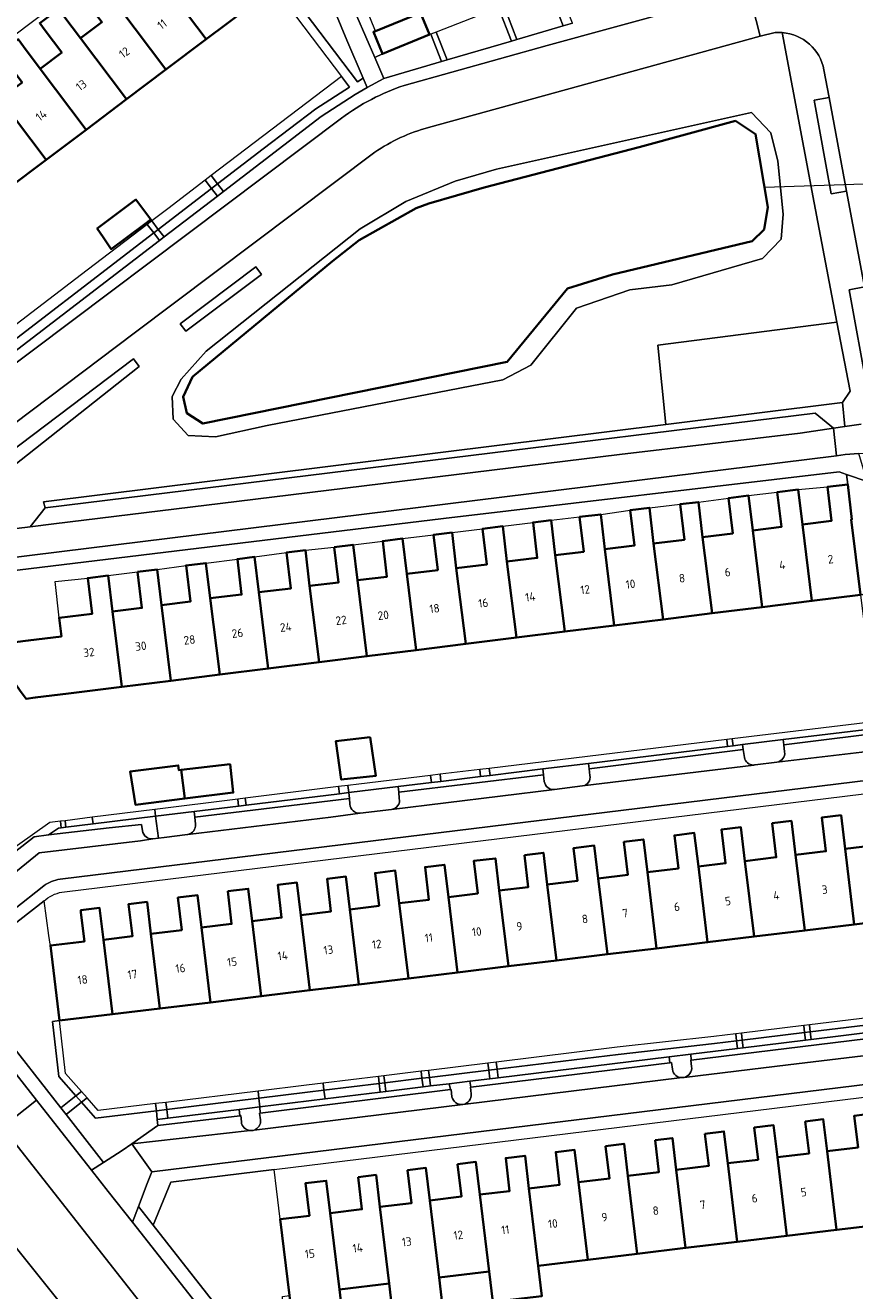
# Model space of a CAD drawing. Extents: x 151587 to 155483, y 462503 to 464608.
# Tile 49 of 236: x 152444 to 152531, y 463605 to 463739. Entities that reach past the tile are written whole.
import ezdxf
from ezdxf.enums import TextEntityAlignment as Align

# ---------------------------------------------------------------- set-up
doc = ezdxf.new("R2010")
doc.units = 0
doc.header["$LTSCALE"] = 0.5
for name, color, linetype, lineweight in [('B-RO-GK-BESCHOEIING-G', 251, 'GK-BESCHOEIING', 35), ('B-RO-GR-BEPLANTING_CULTUUR_BODEMBEDEKKER-GV', 251, 'CONTINUOUS', 18), ('B-RO-GR-BEPLANTING_CULTUUR_HEESTERS-GV', 251, 'CONTINUOUS', 18), ('B-RO-GR-GROENVOORZIENING-GV', 251, 'CONTINUOUS', 18), ('B-RO-GR-HAAG-GV', 251, 'CONTINUOUS', 13), ('B-RO-KW-KUNSTWERK_DUIKER-G', 251, 'CONTINUOUS', 18), ('B-RO-OG-BEBOUWING-GV', 6, 'CONTINUOUS', 35), ('B-RO-OG-BEBOUWING-T18', 1, 'CONTINUOUS', 18), ('B-RO-OG-TERREIN_CULTUURSCHEIDING-GV', 251, 'CONTINUOUS', 18), ('B-RO-OG-WATER_SLOOT-GV', 251, 'CONTINUOUS', 18), ('B-RO-VH-VERHARDING_BETONSTRAATSTEEN-GV', 251, 'CONTINUOUS', 18), ('B-RO-VH-VERHARDING_STRAATBAKSTEEN-GV', 251, 'CONTINUOUS', 18)]:
    doc.layers.add(name, color=color, linetype=linetype, lineweight=lineweight)
doc.styles.add('NLCS-ISO-M200-T18', font='NLCS-ISO.ttf', dxfattribs={"height": 0.36})
doc.linetypes.add('GK-BESCHOEIING', pattern='A,30,-5,[1,NLCS.SHX,S=1,R=0,X=0,Y=0],-5', length=40)

msp = doc.modelspace()

# ---------------------------------------------------------------- linework, layer by layer
at = {"layer": 'B-RO-GK-BESCHOEIING-G', "flags": 128}
msp.add_lwpolyline([(152461.261, 463701.687), (152460.257, 463699.574), (152460.655, 463697.821), (152462.348, 463696.735), (152494.534, 463703.268), (152500.917, 463711.004), (152505.667, 463712.51), (152520.437, 463716.005), (152521.711, 463717.261), (152522.114, 463719.62), (152520.804, 463727.344), (152518.668, 463728.727), (152508.483, 463725.974), (152492.094, 463721.696), (152486.264, 463719.989), (152484.896, 463719.517), (152478.869, 463716.115), (152476.047, 463713.914)], close=True, dxfattribs=at)
at = {"layer": 'B-RO-GR-BEPLANTING_CULTUUR_BODEMBEDEKKER-GV', "flags": 128}
for points in [[(152465.824, 463750.054), (152470.729, 463743.404), (152478.689, 463732.859), (152479.299, 463733.253), (152477.589, 463737.28), (152471.038, 463753.02)], [(152463.241, 463722.951), (152463.906, 463722.083), (152468.711, 463725.773), (152474.283, 463730.011), (152477.847, 463732.315), (152477.007, 463733.427)], [(152456.95, 463718.164), (152457.635, 463717.269), (152463.271, 463721.596), (152462.604, 463722.467), (152458.63, 463719.442)], [(152463.241, 463722.951), (152462.604, 463722.467), (152463.271, 463721.596), (152463.906, 463722.083)], [(152456.95, 463718.164), (152456.472, 463717.8), (152457.159, 463716.904), (152457.635, 463717.269)], [(152437.31, 463703.199), (152438.05, 463702.232), (152457.159, 463716.904), (152456.472, 463717.8), (152450.109, 463712.958), (152450.116, 463712.95)], [(152532.605, 463690.605), (152530.424, 463691.365), (152530.552, 463690.298), (152530.994, 463686.602), (152530.905, 463686.592), (152531.895, 463678.636), (152532.887, 463678.76), (152534.655, 463664.659), (152536.985, 463664.943), (152539.512, 463666.73), (152536.001, 463679.03)], [(152511.682, 463629.803), (152513.974, 463630.083), (152518.896, 463630.686), (152518.799, 463631.482), (152516.471, 463631.2), (152506.271, 463630.053), (152493.473, 463628.491), (152493.584, 463627.587)], [(152519.395, 463631.555), (152518.799, 463631.482), (152518.896, 463630.686), (152519.492, 463630.759)], [(152493.473, 463628.491), (152492.58, 463628.382), (152492.69, 463627.478), (152493.584, 463627.587)], [(152451.855, 463618.635), (152453.799, 463619.875), (152454.854, 463620.6), (152457.595, 463622.545), (152457.526, 463623.174), (152457.437, 463624.099), (152450.981, 463623.314), (152449.517, 463624.987), (152447.877, 463623.697)], [(152457.437, 463624.099), (152457.526, 463623.174), (152458.645, 463623.311), (152458.533, 463624.232)]]:
    msp.add_lwpolyline(points, close=True, dxfattribs=at)
for points in [[(152523.877, 463662.018), (152523.807, 463662.772), (152523.739, 463663.328), (152519.418, 463662.801), (152519.482, 463662.276), (152519.619, 463661.447)], [(152503.281, 463659.536), (152503.215, 463660.23), (152503.143, 463660.817), (152498.301, 463660.226), (152498.379, 463659.588), (152498.462, 463658.908)], [(152520.604, 463660.64), (152520.614, 463660.641)], [(152520.755, 463660.657), (152523.037, 463660.937), (152523.067, 463660.942)], [(152483.126, 463657.103), (152483.064, 463657.772), (152482.992, 463658.36), (152477.778, 463657.724), (152477.856, 463657.088), (152477.888, 463656.508)], [(152499.551, 463658.048), (152499.556, 463658.049), (152502.516, 463658.44)], [(152461.559, 463654.399), (152461.49, 463655.142), (152461.418, 463655.729), (152457.354, 463655.234), (152457.644, 463652.906), (152458.241, 463652.99), (152460.722, 463653.298), (152460.756, 463653.304)], [(152478.987, 463655.544), (152478.998, 463655.544), (152482.311, 463655.949)]]:
    msp.add_lwpolyline(points, dxfattribs=at)
at = {"layer": 'B-RO-GR-BEPLANTING_CULTUUR_BODEMBEDEKKER-GV'}
for points in [[(152523.067, 463660.942, 0.4071877), (152523.877, 463662.018)], [(152519.619, 463661.447, 0.3771693), (152520.604, 463660.64)], [(152520.614, 463660.641, 0.042807), (152520.755, 463660.657)], [(152502.516, 463658.44, 0.4422928), (152503.281, 463659.536)], [(152498.462, 463658.908, 0.4099016), (152499.551, 463658.048)], [(152477.888, 463656.508, 0.4202701), (152478.987, 463655.544)], [(152482.311, 463655.949, 0.442445), (152483.126, 463657.103)], [(152460.756, 463653.304, 0.4119883), (152461.559, 463654.399)]]:
    msp.add_lwpolyline(points, format="xyb", dxfattribs=at)
at = {"layer": 'B-RO-GR-BEPLANTING_CULTUUR_HEESTERS-GV', "flags": 128}
for points in [[(152480.536, 463735.437), (152481.333, 463735.816), (152480.382, 463738.136), (152480.605, 463738.227), (152478.627, 463743.116), (152477.242, 463746.54), (152474.116, 463754.096), (152473.89, 463754.642), (152472.766, 463754.003), (152477.685, 463742.042)], [(152495.567, 463737.343), (152500.47, 463738.775), (152498.909, 463742.766), (152498.407, 463742.57), (152494.173, 463740.919)], [(152500.47, 463738.775), (152501.434, 463739.056), (152499.84, 463743.131), (152498.909, 463742.766)], [(152488.174, 463735.184), (152494.989, 463737.174), (152493.614, 463740.702), (152487.024, 463738.133)], [(152495.567, 463737.343), (152494.173, 463740.919), (152493.614, 463740.702), (152494.989, 463737.174)], [(152486.465, 463737.915), (152487.596, 463735.015), (152488.174, 463735.184), (152487.024, 463738.133)], [(152480.536, 463735.437), (152481.488, 463733.231), (152487.596, 463735.015), (152486.465, 463737.915), (152486.437, 463737.904), (152486.312, 463737.855), (152481.333, 463735.816)], [(152534.655, 463664.659), (152532.887, 463678.76), (152531.895, 463678.636), (152533.575, 463665.236), (152518.344, 463663.396), (152518.431, 463662.681), (152519.418, 463662.801), (152523.739, 463663.328)], [(152498.301, 463660.226), (152503.143, 463660.817), (152517.835, 463662.608), (152517.748, 463663.324), (152492.639, 463660.291), (152492.73, 463659.547)], [(152517.748, 463663.324), (152517.835, 463662.608), (152518.431, 463662.681), (152518.344, 463663.396)], [(152477.778, 463657.724), (152482.992, 463658.36), (152486.524, 463658.791), (152486.433, 463659.541), (152478.842, 463658.624), (152477.684, 463658.48)], [(152487.525, 463658.912), (152487.433, 463659.662), (152486.433, 463659.541), (152486.524, 463658.791)], [(152487.525, 463658.912), (152491.716, 463659.423), (152491.625, 463660.168), (152487.433, 463659.662)], [(152492.73, 463659.547), (152492.639, 463660.291), (152491.625, 463660.168), (152491.716, 463659.423)], [(152476.692, 463658.356), (152466.837, 463657.129), (152466.926, 463656.401), (152476.785, 463657.603)], [(152477.778, 463657.724), (152477.684, 463658.48), (152476.692, 463658.356), (152476.785, 463657.603)], [(152457.354, 463655.234), (152461.418, 463655.729), (152466.132, 463656.304), (152466.043, 463657.03), (152457.266, 463655.937)], [(152466.132, 463656.304), (152466.926, 463656.401), (152466.837, 463657.129), (152466.043, 463657.03)], [(152450.657, 463655.114), (152447.777, 463654.756), (152447.862, 463654.076), (152450.741, 463654.427)], [(152450.741, 463654.427), (152457.354, 463655.234), (152457.266, 463655.937), (152450.657, 463655.114)], [(152436.539, 463644.582), (152438.767, 463646.322), (152440.415, 463647.63), (152440.737, 463650.126), (152444.511, 463653.065), (152446.039, 463653.246), (152447.079, 463653.981), (152447.373, 463654.017), (152447.289, 463654.695), (152446.156, 463654.554), (152434.274, 463646.159), (152427.771, 463654.028), (152425.818, 463652.536), (152429.435, 463647.803), (152433.576, 463642.282), (152435.51, 463643.797)], [(152447.373, 463654.017), (152447.862, 463654.076), (152447.777, 463654.756), (152447.289, 463654.695)], [(152447.181, 463633.616), (152446.219, 463641.566), (152446.202, 463641.691), (152446.075, 463642.612), (152445.566, 463646.3), (152439.255, 463641.375), (152438.687, 463635.427), (152438.684, 463635.395), (152447.321, 463624.405), (152448.924, 463625.665), (152447.12, 463627.726), (152446.436, 463633.526)], [(152534.099, 463632.547), (152536.192, 463632.803), (152537.491, 463632.962), (152537.396, 463633.739), (152526.585, 463632.427), (152526.682, 463631.639)], [(152525.99, 463632.355), (152519.395, 463631.555), (152519.492, 463630.759), (152526.086, 463631.566)], [(152526.585, 463632.427), (152525.99, 463632.355), (152526.086, 463631.566), (152526.682, 463631.639)], [(152488.405, 463626.954), (152490.601, 463627.222), (152492.69, 463627.478), (152492.58, 463628.382), (152486.316, 463627.617), (152486.427, 463626.712)], [(152481.11, 463626.061), (152481.706, 463626.134), (152481.595, 463627.04), (152480.999, 463626.968)], [(152481.706, 463626.134), (152485.633, 463626.615), (152485.522, 463627.52), (152481.595, 463627.04)], [(152485.633, 463626.615), (152486.427, 463626.712), (152486.316, 463627.617), (152485.522, 463627.52)], [(152448.924, 463625.665), (152447.321, 463624.405), (152447.877, 463623.697), (152449.517, 463624.987)], [(152475.158, 463626.255), (152473.408, 463626.041), (152468.276, 463625.417), (152468.387, 463624.503), (152475.268, 463625.346)], [(152475.268, 463625.346), (152481.11, 463626.061), (152480.999, 463626.968), (152475.158, 463626.255)], [(152466.174, 463624.233), (152468.387, 463624.503), (152468.276, 463625.417), (152458.533, 463624.232), (152458.645, 463623.311)], [(152470.154, 463615.853), (152469.9, 463617.894), (152458.969, 463616.557), (152457.101, 463611.986), (152469.792, 463595.817), (152472.265, 463596.11), (152471.887, 463596.6), (152470.925, 463603.265), (152470.78, 463604.328), (152470.763, 463604.453), (152471.506, 463604.554), (152470.536, 463612.63)]]:
    msp.add_lwpolyline(points, close=True, dxfattribs=at)
msp.add_lwpolyline([(152439.698, 463673.284), (152443.88, 463673.804), (152447.39, 463674.241), (152447.146, 463676.205), (152446.734, 463680.034), (152450.172, 463680.404), (152452.348, 463680.664), (152455.447, 463681.052), (152457.52, 463681.3), (152460.583, 463681.743), (152462.677, 463681.993), (152465.999, 463682.417), (152467.813, 463682.634), (152471.211, 463683.111), (152473.193, 463683.348), (152476.248, 463683.683), (152478.242, 463683.922), (152481.37, 463684.321), (152483.476, 463684.573), (152486.752, 463684.977), (152488.703, 463685.21), (152491.933, 463685.626), (152494.064, 463685.881), (152497.27, 463686.286), (152499.178, 463686.514), (152502.191, 463686.867), (152504.423, 463687.134), (152507.547, 463687.598), (152509.571, 463687.84), (152512.823, 463688.204), (152514.761, 463688.436), (152517.948, 463688.868), (152520.065, 463689.121), (152523.091, 463689.49), (152525.325, 463689.757), (152528.398, 463690.041), (152530.552, 463690.298), (152530.424, 463691.365), (152529.636, 463691.64), (152487.805, 463686.687), (152439.209, 463680.802)], dxfattribs=at)
at = {"layer": 'B-RO-GR-GROENVOORZIENING-GV', "flags": 128}
for points in [[(152470.729, 463743.404), (152469.93, 463742.803), (152477.007, 463733.427), (152477.847, 463732.315), (152474.283, 463730.011), (152468.711, 463725.773), (152463.906, 463722.083), (152464.524, 463721.277), (152474.858, 463729.192), (152478.444, 463731.51), (152479.719, 463732.263), (152479.299, 463733.253), (152478.689, 463732.859)], [(152463.889, 463720.79), (152464.524, 463721.277), (152463.906, 463722.083), (152463.271, 463721.596)], [(152463.271, 463721.596), (152457.635, 463717.269), (152458.248, 463716.47), (152463.889, 463720.79)], [(152438.645, 463701.455), (152457.771, 463716.105), (152457.159, 463716.904), (152438.05, 463702.232)], [(152457.635, 463717.269), (152457.159, 463716.904), (152457.771, 463716.105), (152458.248, 463716.47)], [(152526.494, 463633.172), (152526.585, 463632.427), (152537.396, 463633.739), (152537.306, 463634.483)], [(152449.514, 463626.129), (152447.838, 463628.045), (152447.181, 463633.616), (152446.436, 463633.526), (152447.12, 463627.726), (152448.924, 463625.665)], [(152519.395, 463631.555), (152525.99, 463632.355), (152525.899, 463633.099), (152519.305, 463632.299)], [(152526.585, 463632.427), (152526.494, 463633.172), (152525.899, 463633.099), (152525.99, 463632.355)], [(152518.799, 463631.482), (152518.709, 463632.227), (152516.384, 463631.945), (152506.184, 463630.798), (152493.382, 463629.235), (152493.473, 463628.491), (152506.271, 463630.053), (152516.471, 463631.2)], [(152518.799, 463631.482), (152519.395, 463631.555), (152519.305, 463632.299), (152518.709, 463632.227)], [(152486.226, 463628.361), (152485.432, 463628.264), (152485.522, 463627.52), (152486.316, 463627.617)], [(152492.489, 463629.126), (152486.226, 463628.361), (152486.316, 463627.617), (152492.58, 463628.382)], [(152492.58, 463628.382), (152493.473, 463628.491), (152493.382, 463629.235), (152492.489, 463629.126)], [(152475.158, 463626.255), (152475.067, 463626.999), (152473.317, 463626.785), (152468.185, 463626.161), (152468.276, 463625.417), (152473.408, 463626.041)], [(152475.158, 463626.255), (152480.999, 463626.968), (152480.909, 463627.712), (152475.067, 463626.999)], [(152480.909, 463627.712), (152480.999, 463626.968), (152481.595, 463627.04), (152481.504, 463627.785)], [(152485.432, 463628.264), (152481.504, 463627.785), (152481.595, 463627.04), (152485.522, 463627.52)], [(152449.517, 463624.987), (152450.108, 463625.451), (152449.514, 463626.129), (152448.924, 463625.665)], [(152468.185, 463626.161), (152458.443, 463624.976), (152458.533, 463624.232), (152468.276, 463625.417)], [(152449.517, 463624.987), (152450.981, 463623.314), (152457.437, 463624.099), (152457.347, 463624.843), (152451.284, 463624.106), (152450.108, 463625.451)], [(152458.443, 463624.976), (152457.347, 463624.843), (152457.437, 463624.099), (152458.533, 463624.232)]]:
    msp.add_lwpolyline(points, close=True, dxfattribs=at)
for points in [[(152514.045, 463628.766), (152513.949, 463629.44), (152513.997, 463629.446), (152513.974, 463630.083), (152511.682, 463629.803), (152511.747, 463629.169), (152511.911, 463629.189), (152512.005, 463628.475)], [(152490.741, 463625.892), (152490.664, 463626.591), (152490.681, 463626.593), (152490.601, 463627.222), (152488.405, 463626.954), (152488.544, 463626.338), (152488.627, 463626.348), (152488.696, 463625.557)], [(152468.447, 463623.148), (152468.355, 463623.846), (152468.397, 463623.851), (152468.387, 463624.503), (152466.174, 463624.233)], [(152466.174, 463624.233), (152466.261, 463623.571), (152466.359, 463623.583), (152466.42, 463622.928)]]:
    msp.add_lwpolyline(points, dxfattribs=at)
at = {"layer": 'B-RO-GR-GROENVOORZIENING-GV'}
for points in [[(152512.005, 463628.475, 0.3804276), (152513.05, 463627.593)], [(152513.241, 463627.615, 0.3932192), (152514.045, 463628.766)], [(152513.05, 463627.593, 0.0522657), (152513.241, 463627.615)], [(152489.836, 463624.748, 0.409532), (152490.741, 463625.892)], [(152488.696, 463625.557, 0.385773), (152489.836, 463624.748)], [(152467.764, 463622.051, 0.3583788), (152468.447, 463623.148)], [(152466.42, 463622.928, 0.3631967), (152467.344, 463621.999)], [(152467.344, 463621.999, 0.1049225), (152467.764, 463622.051)]]:
    msp.add_lwpolyline(points, format="xyb", dxfattribs=at)
at = {"layer": 'B-RO-GR-HAAG-GV', "flags": 128}
for points in [[(152479.719, 463732.263), (152479.299, 463733.253), (152478.689, 463732.859), (152470.729, 463743.404), (152469.93, 463742.803), (152477.007, 463733.427), (152477.847, 463732.315), (152474.283, 463730.011), (152468.711, 463725.773), (152463.906, 463722.083), (152464.524, 463721.277), (152474.858, 463729.192), (152478.444, 463731.51)], [(152463.271, 463721.596), (152463.889, 463720.79), (152464.524, 463721.277), (152463.906, 463722.083)], [(152457.635, 463717.269), (152458.248, 463716.47), (152463.889, 463720.79), (152463.271, 463721.596)], [(152457.771, 463716.105), (152457.159, 463716.904), (152438.05, 463702.232), (152438.645, 463701.455)], [(152457.159, 463716.904), (152457.771, 463716.105), (152458.248, 463716.47), (152457.635, 463717.269)], [(152537.306, 463634.483), (152526.494, 463633.172), (152526.585, 463632.427), (152537.396, 463633.739)], [(152447.181, 463633.616), (152446.436, 463633.526), (152447.12, 463627.726), (152448.924, 463625.665), (152449.514, 463626.129), (152447.838, 463628.045)], [(152519.305, 463632.299), (152519.395, 463631.555), (152525.99, 463632.355), (152525.899, 463633.099)], [(152526.494, 463633.172), (152525.899, 463633.099), (152525.99, 463632.355), (152526.585, 463632.427)], [(152518.799, 463631.482), (152518.709, 463632.227), (152516.384, 463631.945), (152506.184, 463630.798), (152493.382, 463629.235), (152493.473, 463628.491), (152506.271, 463630.053), (152516.471, 463631.2)], [(152518.709, 463632.227), (152518.799, 463631.482), (152519.395, 463631.555), (152519.305, 463632.299)], [(152485.432, 463628.264), (152485.522, 463627.52), (152486.316, 463627.617), (152486.226, 463628.361)], [(152486.226, 463628.361), (152486.316, 463627.617), (152492.58, 463628.382), (152492.489, 463629.126)], [(152492.58, 463628.382), (152493.473, 463628.491), (152493.382, 463629.235), (152492.489, 463629.126)], [(152475.067, 463626.999), (152473.317, 463626.785), (152468.185, 463626.161), (152468.276, 463625.417), (152473.408, 463626.041), (152475.158, 463626.255)], [(152480.909, 463627.712), (152475.067, 463626.999), (152475.158, 463626.255), (152480.999, 463626.968)], [(152481.595, 463627.04), (152481.504, 463627.785), (152480.909, 463627.712), (152480.999, 463626.968)], [(152485.522, 463627.52), (152485.432, 463628.264), (152481.504, 463627.785), (152481.595, 463627.04)], [(152449.514, 463626.129), (152448.924, 463625.665), (152449.517, 463624.987), (152450.108, 463625.451)], [(152458.443, 463624.976), (152458.533, 463624.232), (152468.276, 463625.417), (152468.185, 463626.161)], [(152457.437, 463624.099), (152457.347, 463624.843), (152451.284, 463624.106), (152450.108, 463625.451), (152449.517, 463624.987), (152450.981, 463623.314)], [(152458.533, 463624.232), (152458.443, 463624.976), (152457.347, 463624.843), (152457.437, 463624.099)]]:
    msp.add_lwpolyline(points, close=True, dxfattribs=at)
at = {"layer": 'B-RO-KW-KUNSTWERK_DUIKER-G', "flags": 128}
msp.add_lwpolyline([(152543.816, 463722.429), (152521.759, 463721.711)], dxfattribs=at)
at = {"layer": 'B-RO-OG-BEBOUWING-GV', "flags": 128}
for points in [[(152457.856, 463743.8), (152462.698, 463737.363), (152466.988, 463740.59), (152462.153, 463747.019), (152460.396, 463749.364), (152459.814, 463750.142), (152457.798, 463748.631), (152458.381, 463747.853), (152460.137, 463745.508)], [(152462.698, 463737.363), (152457.856, 463743.8), (152456.101, 463746.143), (152455.533, 463746.902), (152453.552, 463745.418), (152454.122, 463744.658), (152455.868, 463742.326), (152453.583, 463740.614), (152458.438, 463734.159)], [(152449.397, 463737.479), (152454.259, 463731.016), (152458.438, 463734.159), (152453.583, 463740.614), (152451.837, 463742.944), (152451.259, 463743.716), (152449.357, 463742.292), (152449.936, 463741.518), (152451.681, 463739.189)], [(152449.994, 463727.808), (152454.259, 463731.016), (152449.397, 463737.479), (152447.654, 463739.806), (152447.086, 463740.565), (152445.089, 463739.069), (152445.658, 463738.309), (152447.423, 463735.953), (152445.149, 463734.25)], [(152486.312, 463737.855), (152485.361, 463740.176), (152480.605, 463738.227), (152480.382, 463738.136), (152481.333, 463735.816)], [(152440.909, 463731.076), (152445.761, 463724.624), (152449.994, 463727.808), (152445.149, 463734.25), (152443.394, 463736.611), (152442.828, 463737.373), (152440.891, 463735.934), (152441.464, 463735.163), (152443.223, 463732.796)], [(152445.761, 463724.624), (152440.909, 463731.076), (152439.157, 463733.433), (152438.612, 463734.167), (152436.599, 463732.67), (152437.151, 463731.928), (152438.915, 463729.554), (152436.784, 463727.971), (152441.635, 463721.521)], [(152451.798, 463716.454), (152452.663, 463715.183), (152456.096, 463717.75), (152456.851, 463718.316), (152455.273, 463720.423), (152451.183, 463717.358)], [(152531.895, 463678.636), (152530.905, 463686.592), (152530.994, 463686.602), (152530.552, 463690.298), (152528.398, 463690.041), (152528.829, 463686.441), (152525.766, 463686.075), (152526.771, 463677.998)], [(152521.514, 463677.343), (152520.505, 463685.446), (152520.065, 463689.121), (152517.948, 463688.868), (152518.395, 463685.127), (152515.202, 463684.746), (152516.206, 463676.683)], [(152520.505, 463685.446), (152521.514, 463677.343), (152526.771, 463677.998), (152525.766, 463686.075), (152525.325, 463689.757), (152523.091, 463689.49), (152523.531, 463685.808)], [(152505.867, 463675.395), (152511.022, 463676.037), (152510.022, 463684.067), (152509.571, 463687.84), (152507.547, 463687.598), (152507.996, 463683.846), (152504.861, 463683.471)], [(152510.022, 463684.067), (152511.022, 463676.037), (152516.206, 463676.683), (152515.202, 463684.746), (152514.761, 463688.436), (152512.823, 463688.204), (152513.272, 463684.456)], [(152489.151, 463681.458), (152490.15, 463673.438), (152495.512, 463674.106), (152494.51, 463682.159), (152494.064, 463685.881), (152491.933, 463685.626), (152492.385, 463681.845)], [(152500.625, 463674.743), (152499.618, 463682.835), (152499.178, 463686.514), (152497.27, 463686.286), (152497.717, 463682.543), (152494.51, 463682.159), (152495.512, 463674.106)], [(152499.618, 463682.835), (152500.625, 463674.743), (152505.867, 463675.395), (152504.861, 463683.471), (152504.423, 463687.134), (152502.191, 463686.867), (152502.63, 463683.195)], [(152478.69, 463680.177), (152479.691, 463672.136), (152484.925, 463672.788), (152483.92, 463680.866), (152483.476, 463684.573), (152481.37, 463684.321), (152481.821, 463680.551)], [(152483.92, 463680.866), (152484.925, 463672.788), (152490.15, 463673.438), (152489.151, 463681.458), (152488.703, 463685.21), (152486.752, 463684.977), (152487.197, 463681.258)], [(152468.259, 463678.909), (152469.264, 463670.838), (152474.648, 463671.508), (152473.644, 463679.575), (152473.193, 463683.348), (152471.211, 463683.111), (152471.665, 463679.317)], [(152476.248, 463683.683), (152476.696, 463679.94), (152473.644, 463679.575), (152474.648, 463671.508), (152479.691, 463672.136), (152478.69, 463680.177), (152478.242, 463683.922)], [(152463.122, 463678.268), (152462.677, 463681.993), (152460.583, 463681.743), (152461.041, 463677.915), (152457.969, 463677.548), (152458.964, 463669.556), (152464.127, 463670.198)], [(152463.122, 463678.268), (152464.127, 463670.198), (152469.264, 463670.838), (152468.259, 463678.909), (152467.813, 463682.634), (152465.999, 463682.417), (152466.447, 463678.665)], [(152452.799, 463676.886), (152452.348, 463680.664), (152450.172, 463680.404), (152450.624, 463676.621), (152447.146, 463676.205), (152447.39, 463674.241), (152443.88, 463673.804), (152439.698, 463673.284), (152443.038, 463668.474), (152443.656, 463667.65), (152444.63, 463667.771), (152448.141, 463668.208), (152453.792, 463668.912)], [(152455.447, 463681.052), (152455.901, 463677.257), (152452.799, 463676.886), (152453.792, 463668.912), (152458.964, 463669.556), (152457.969, 463677.548), (152457.52, 463681.3)], [(152480.034, 463663.58), (152476.399, 463663.148), (152476.979, 463659.094), (152480.655, 463659.499)], [(152460.429, 463657.093), (152460.065, 463660.137), (152459.803, 463660.107), (152459.749, 463660.594), (152454.668, 463659.973), (152455.208, 463656.446)], [(152460.429, 463657.093), (152465.56, 463657.728), (152465.236, 463660.728), (152460.065, 463660.137)], [(152525.037, 463651.135), (152526.003, 463643.159), (152531.248, 463643.794), (152530.28, 463651.795), (152529.851, 463655.333), (152527.806, 463655.085), (152528.237, 463651.523)], [(152533.075, 463655.798), (152533.513, 463652.186), (152530.28, 463651.795), (152531.248, 463643.794), (152536.364, 463644.413), (152535.395, 463652.414), (152534.958, 463656.026)], [(152514.753, 463649.911), (152515.722, 463641.914), (152520.651, 463642.511), (152519.686, 463650.485), (152519.252, 463654.07), (152517.201, 463653.822), (152517.633, 463650.259)], [(152526.003, 463643.159), (152525.037, 463651.135), (152524.602, 463654.731), (152522.562, 463654.484), (152522.998, 463650.886), (152519.686, 463650.485), (152520.651, 463642.511)], [(152505.129, 463640.632), (152510.334, 463641.262), (152509.359, 463649.312), (152508.94, 463652.769), (152506.88, 463652.52), (152507.301, 463649.042), (152504.156, 463648.661)], [(152510.334, 463641.262), (152515.722, 463641.914), (152514.753, 463649.911), (152514.324, 463653.458), (152512.215, 463653.203), (152512.638, 463649.709), (152509.359, 463649.312)], [(152496.353, 463651.126), (152496.763, 463647.732), (152493.696, 463647.361), (152494.664, 463639.365), (152499.746, 463639.98), (152498.773, 463648.012), (152498.367, 463651.37)], [(152504.156, 463648.661), (152503.738, 463652.116), (152501.565, 463651.853), (152501.983, 463648.401), (152498.773, 463648.012), (152499.746, 463639.98), (152505.129, 463640.632)], [(152489.283, 463638.713), (152488.318, 463646.685), (152487.905, 463650.096), (152485.848, 463649.847), (152486.265, 463646.402), (152483.122, 463646.022), (152484.083, 463638.084)], [(152488.318, 463646.685), (152489.283, 463638.713), (152494.664, 463639.365), (152493.696, 463647.361), (152493.282, 463650.774), (152491.002, 463650.498), (152491.419, 463647.061)], [(152477.893, 463645.382), (152477.473, 463648.844), (152475.481, 463648.603), (152475.898, 463645.163), (152472.705, 463644.777), (152473.668, 463636.823), (152478.853, 463637.45)], [(152484.083, 463638.084), (152483.122, 463646.022), (152482.705, 463649.473), (152480.569, 463649.214), (152480.988, 463645.757), (152477.893, 463645.382), (152478.853, 463637.45)], [(152464.975, 463647.292), (152465.392, 463643.852), (152462.203, 463643.466), (152463.161, 463635.551), (152468.525, 463636.2), (152467.565, 463644.131), (152467.151, 463647.555)], [(152467.565, 463644.131), (152468.525, 463636.2), (152473.668, 463636.823), (152472.705, 463644.777), (152472.289, 463648.217), (152470.264, 463647.972), (152470.683, 463644.508)], [(152451.831, 463642.168), (152452.784, 463634.294), (152457.81, 463634.903), (152456.853, 463642.805), (152456.445, 463646.177), (152454.489, 463645.941), (152454.901, 463642.539)], [(152457.81, 463634.903), (152463.161, 463635.551), (152462.203, 463643.466), (152461.79, 463646.874), (152459.703, 463646.621), (152460.117, 463643.2), (152456.853, 463642.805)], [(152451.831, 463642.168), (152451.423, 463645.534), (152449.428, 463645.293), (152449.456, 463645.063), (152449.826, 463642.002), (152446.219, 463641.566), (152447.181, 463633.616), (152452.784, 463634.294)], [(152526.062, 463622.972), (152526.468, 463619.589), (152523.113, 463619.186), (152524.112, 463610.87), (152529.372, 463611.501), (152528.373, 463619.824), (152527.968, 463623.201)], [(152528.373, 463619.824), (152529.372, 463611.501), (152534.805, 463612.153), (152533.811, 463620.431), (152533.403, 463623.83), (152531.244, 463623.571), (152531.647, 463620.217)], [(152515.451, 463621.664), (152515.86, 463618.258), (152512.416, 463617.845), (152513.408, 463609.585), (152518.866, 463610.24), (152517.87, 463618.536), (152517.465, 463621.906)], [(152517.87, 463618.536), (152518.866, 463610.24), (152524.112, 463610.87), (152523.113, 463619.186), (152522.709, 463622.551), (152520.666, 463622.306), (152521.072, 463618.92)], [(152504.948, 463620.361), (152505.358, 463616.946), (152502.066, 463616.551), (152503.052, 463608.341), (152508.297, 463608.971), (152507.308, 463617.212), (152506.902, 463620.596)], [(152510.178, 463620.984), (152510.583, 463617.606), (152507.308, 463617.212), (152508.297, 463608.971), (152513.408, 463609.585), (152512.416, 463617.845), (152512.012, 463621.204)], [(152496.838, 463615.876), (152496.424, 463619.329), (152494.378, 463619.083), (152494.796, 463615.6), (152491.64, 463615.222), (152492.617, 463607.089), (152493.002, 463603.878), (152498.203, 463604.502), (152497.818, 463607.713)], [(152497.818, 463607.713), (152503.052, 463608.341), (152502.066, 463616.551), (152501.658, 463619.952), (152499.671, 463619.714), (152500.085, 463616.266), (152496.838, 463615.876)], [(152487.329, 463606.454), (152486.349, 463614.613), (152485.937, 463618.042), (152484, 463617.81), (152484.417, 463614.338), (152481.07, 463613.936), (152482.044, 463605.819), (152482.408, 463602.786), (152487.693, 463603.421)], [(152489.275, 463618.442), (152489.687, 463615.014), (152486.349, 463614.613), (152487.329, 463606.454), (152492.617, 463607.089), (152491.64, 463615.222), (152491.225, 463618.676)], [(152476.787, 463605.188), (152475.816, 463613.279), (152475.406, 463616.697), (152473.199, 463616.432), (152473.611, 463612.999), (152470.536, 463612.63), (152471.506, 463604.554), (152471.944, 463600.906), (152477.225, 463601.54), (152477.151, 463602.155)], [(152478.772, 463617.077), (152479.179, 463613.683), (152475.816, 463613.279), (152476.787, 463605.188), (152482.044, 463605.819), (152481.07, 463613.936), (152480.665, 463617.305)]]:
    msp.add_lwpolyline(points, close=True, dxfattribs=at)
at = {"layer": 'B-RO-OG-TERREIN_CULTUURSCHEIDING-GV', "flags": 128}
for points in [[(152528.587, 463731.213), (152526.986, 463730.941), (152528.816, 463721.041), (152530.439, 463721.307)], [(152467.948, 463713.298), (152459.954, 463707.289), (152460.555, 463706.49), (152468.548, 463712.498)], [(152532.332, 463711.184), (152530.713, 463710.886), (152532.66, 463700.228), (152534.27, 463700.489), (152532.586, 463709.821)], [(152529.99, 463698.957), (152530.815, 463700.169), (152529.414, 463707.461), (152510.463, 463705.015), (152511.315, 463696.634)], [(152439.899, 463690.374), (152455.621, 463702.78), (152455.002, 463703.565), (152439.026, 463691.532)]]:
    msp.add_lwpolyline(points, close=True, dxfattribs=at)
for points in [[(152464.329, 463582.449), (152441.213, 463611.325), (152435.809, 463618.315), (152432.534, 463615.77), (152434.764, 463613.012), (152428.064, 463608.04), (152425.565, 463611.337), (152425.78, 463611.51), (152416.578, 463624.259), (152425.842, 463631.202), (152410.661, 463650.834), (152403.854, 463658.668), (152403.76, 463659.138), (152403.749, 463659.195), (152401.004, 463659.473), (152398.982, 463662.066), (152398.963, 463662.089)], [(152469.706, 463586.036), (152448.682, 463612.793), (152441.171, 463622.352), (152441.166, 463622.358), (152440.207, 463623.539), (152440.006, 463623.794), (152437.414, 463621.784), (152438.23, 463620.827), (152438.536, 463620.433), (152435.809, 463618.315), (152441.213, 463611.325), (152464.329, 463582.449)]]:
    msp.add_lwpolyline(points, dxfattribs=at)
at = {"layer": 'B-RO-OG-WATER_SLOOT-GV', "flags": 128}
for points in [[(152437.691, 463685.045), (152444.1, 463685.815), (152445.661, 463687.833), (152445.503, 463688.449), (152511.315, 463696.634), (152510.463, 463705.015), (152529.414, 463707.461), (152526.993, 463720.058), (152523.625, 463738.074)], [(152522.879, 463738.077), (152521.297, 463737.689), (152486.222, 463728.049)], [(152480.533, 463725.417), (152455.078, 463706.284), (152435.213, 463691.321)]]:
    msp.add_lwpolyline(points, dxfattribs=at)
at = {"layer": 'B-RO-OG-WATER_SLOOT-GV'}
for points in [[(152523.625, 463738.074, 0.0388734), (152522.879, 463738.077)], [(152486.222, 463728.049, 0.0825858), (152480.533, 463725.417)]]:
    msp.add_lwpolyline(points, format="xyb", dxfattribs=at)
at = {"layer": 'B-RO-OG-WATER_SLOOT-GV', "flags": 128}
for points in [[(152489.027, 463722.369), (152483.831, 463720.205), (152478.987, 463717.325), (152462.695, 463704.409), (152460.053, 463701.423), (152459.087, 463699.614), (152459.218, 463697.202), (152460.812, 463695.493), (152463.699, 463695.322), (152469.155, 463696.531), (152494.077, 463701.345), (152497.036, 463702.9), (152501.874, 463708.936), (152507.515, 463710.888), (152511.954, 463711.39), (152521.531, 463714.176), (152523.511, 463716.245), (152523.71, 463718.892), (152523.157, 463724.493), (152522.435, 463727.475), (152520.367, 463729.634), (152493.412, 463723.616)], [(152489.027, 463722.369), (152493.412, 463723.616), (152520.367, 463729.634), (152522.435, 463727.475), (152523.157, 463724.493), (152523.71, 463718.892), (152523.511, 463716.245), (152521.531, 463714.176), (152511.954, 463711.39), (152507.515, 463710.888), (152501.874, 463708.936), (152497.036, 463702.9), (152494.077, 463701.345), (152469.155, 463696.531), (152463.699, 463695.322), (152460.812, 463695.493), (152459.218, 463697.202), (152459.087, 463699.614), (152460.053, 463701.423), (152462.695, 463704.409), (152478.987, 463717.325), (152483.831, 463720.205)], [(152478.869, 463716.115), (152484.896, 463719.517), (152486.264, 463719.989), (152492.094, 463721.696), (152508.483, 463725.974), (152518.668, 463728.727), (152520.804, 463727.344), (152522.114, 463719.62), (152521.711, 463717.261), (152520.437, 463716.005), (152505.667, 463712.51), (152500.917, 463711.004), (152494.534, 463703.268), (152462.348, 463696.735), (152460.655, 463697.821), (152460.257, 463699.574), (152461.261, 463701.687), (152476.047, 463713.914)], [(152467.948, 463713.298), (152468.548, 463712.498), (152460.555, 463706.49), (152459.954, 463707.289)], [(152439.899, 463690.374), (152439.026, 463691.532), (152455.002, 463703.565), (152455.621, 463702.78)]]:
    msp.add_lwpolyline(points, close=True, dxfattribs=at)
at = {"layer": 'B-RO-VH-VERHARDING_BETONSTRAATSTEEN-GV', "flags": 128}
msp.add_lwpolyline([(152444.1, 463685.815), (152446.574, 463686.138), (152465.894, 463688.489), (152506.41, 463693.48), (152525.525, 463695.733), (152529.041, 463696.238), (152529.041, 463696.255), (152527.094, 463697.854), (152445.661, 463687.833)], close=True, dxfattribs=at)
for points in [[(152523.067, 463660.942), (152535.627, 463662.413), (152537.841, 463662.697), (152535.943, 463664.278), (152523.807, 463662.772), (152523.877, 463662.018)], [(152519.619, 463661.447), (152519.482, 463662.276), (152503.215, 463660.23), (152503.281, 463659.536)], [(152502.516, 463658.44), (152520.604, 463660.64)], [(152498.462, 463658.908), (152498.379, 463659.588), (152483.064, 463657.772), (152483.126, 463657.103)], [(152482.311, 463655.949), (152499.551, 463658.048)], [(152477.888, 463656.508), (152477.856, 463657.088), (152461.49, 463655.142), (152461.559, 463654.399)], [(152460.756, 463653.304), (152475.876, 463655.115), (152478.987, 463655.544)], [(152455.954, 463653.694), (152455.845, 463654.368), (152452.438, 463653.996), (152446.039, 463653.246)], [(152446.039, 463653.246), (152444.511, 463653.065), (152440.737, 463650.126), (152440.415, 463647.63), (152445.041, 463651.369), (152455.761, 463652.64), (152457.07, 463652.825)], [(152513.241, 463627.615), (152524.245, 463628.96), (152543.632, 463631.275), (152546.739, 463631.687), (152544.804, 463633.208), (152536.25, 463632.189), (152536.335, 463631.516)], [(152534.278, 463631.214), (152534.194, 463631.906), (152534.17, 463631.903), (152513.997, 463629.446)], [(152512.005, 463628.475), (152511.911, 463629.189), (152511.747, 463629.169), (152490.681, 463626.593), (152490.664, 463626.591), (152490.741, 463625.892)], [(152513.997, 463629.446), (152513.949, 463629.44), (152514.045, 463628.766)], [(152489.836, 463624.748), (152513.05, 463627.593)], [(152488.696, 463625.557), (152488.627, 463626.348), (152488.544, 463626.338), (152468.397, 463623.851), (152468.355, 463623.846), (152468.447, 463623.148)], [(152467.764, 463622.051), (152489.836, 463624.748)], [(152466.42, 463622.928), (152466.359, 463623.583), (152466.261, 463623.571), (152457.595, 463622.545)], [(152457.595, 463622.545), (152454.854, 463620.6), (152467.344, 463621.999)]]:
    msp.add_lwpolyline(points, dxfattribs=at)
at = {"layer": 'B-RO-VH-VERHARDING_BETONSTRAATSTEEN-GV'}
for points in [[(152523.877, 463662.018, -0.4071877), (152523.067, 463660.942)], [(152520.604, 463660.64, -0.3771693), (152519.619, 463661.447)], [(152503.281, 463659.536, -0.4422928), (152502.516, 463658.44)], [(152499.551, 463658.048, -0.4099016), (152498.462, 463658.908)], [(152478.987, 463655.544, -0.4202701), (152477.888, 463656.508)], [(152483.126, 463657.103, -0.442445), (152482.311, 463655.949)], [(152461.559, 463654.399, -0.4119883), (152460.756, 463653.304)], [(152457.07, 463652.825, -0.3934396), (152455.954, 463653.694)], [(152513.05, 463627.593, -0.3804276), (152512.005, 463628.475)], [(152514.045, 463628.766, -0.3932192), (152513.241, 463627.615)], [(152490.741, 463625.892, -0.409532), (152489.836, 463624.748)], [(152489.836, 463624.748, -0.385773), (152488.696, 463625.557)], [(152468.447, 463623.148, -0.3583788), (152467.764, 463622.051)], [(152467.344, 463621.999, -0.3631967), (152466.42, 463622.928)]]:
    msp.add_lwpolyline(points, format="xyb", dxfattribs=at)
at = {"layer": 'B-RO-VH-VERHARDING_STRAATBAKSTEEN-GV', "flags": 128}
for points in [[(152400.572, 463706.289), (152404.437, 463709.203), (152463.251, 463753.541), (152467.264, 463756.566), (152469.257, 463757.3), (152471.105, 463758.04), (152472.296, 463758.494), (152512.504, 463773.829), (152515.187, 463774.852), (152517.195, 463773.856), (152516.81, 463775.973), (152514.744, 463776.075), (152513.561, 463775.666), (152471.707, 463759.711), (152470.63, 463759.275), (152467.828, 463758.237)], [(152483.625, 463732.48), (152498.771, 463736.694), (152520.06, 463742.543), (152521.201, 463742.89)], [(152521.297, 463737.689), (152520.06, 463742.543), (152498.771, 463736.694), (152483.625, 463732.48)], [(152521.201, 463742.89), (152520.06, 463742.543), (152521.297, 463737.689), (152522.879, 463738.077)], [(152501.434, 463739.056), (152500.47, 463738.775), (152495.567, 463737.343), (152494.989, 463737.174), (152488.174, 463735.184), (152487.596, 463735.015), (152481.488, 463733.231), (152479.719, 463732.263), (152478.444, 463731.51), (152474.858, 463729.192), (152464.524, 463721.277), (152463.889, 463720.79), (152458.248, 463716.47), (152457.771, 463716.105), (152438.645, 463701.455)], [(152523.625, 463738.074), (152526.993, 463720.058), (152529.414, 463707.461)], [(152486.222, 463728.049), (152521.297, 463737.689)], [(152534.357, 463700.009), (152534.27, 463700.489), (152532.66, 463700.228), (152530.713, 463710.886), (152532.332, 463711.184), (152530.439, 463721.307), (152528.816, 463721.041), (152526.986, 463730.941), (152528.587, 463731.213), (152528.041, 463734.133)], [(152528.041, 463734.133), (152528.587, 463731.213), (152530.439, 463721.307), (152532.332, 463711.184), (152532.586, 463709.821), (152534.27, 463700.489), (152534.357, 463700.009)], [(152411.764, 463667.377), (152412.162, 463671.438), (152424.395, 463680.573), (152432.173, 463695.324), (152477.007, 463729.015)], [(152477.007, 463729.015), (152432.173, 463695.324), (152424.395, 463680.573), (152412.162, 463671.438), (152411.764, 463667.377), (152415.715, 463662.307), (152415.432, 463663.191), (152415.236, 463663.804), (152415.174, 463664.142), (152415.143, 463664.649), (152415.156, 463664.991), (152415.192, 463665.329), (152415.254, 463665.662), (152415.423, 463666.235), (152415.627, 463666.702), (152415.881, 463667.142), (152416.183, 463667.555), (152416.472, 463667.871), (152416.916, 463668.262), (152432.436, 463679.924), (152434.694, 463681.644), (152438.263, 463682.071), (152437.691, 463685.045)], [(152435.213, 463691.321), (152455.078, 463706.284), (152480.533, 463725.417)], [(152529.414, 463707.461), (152530.815, 463700.169), (152529.99, 463698.957), (152530.231, 463696.433), (152531.989, 463696.666)], [(152531.989, 463696.666), (152530.231, 463696.433), (152529.041, 463696.255), (152529.041, 463696.238), (152529.358, 463693.312), (152530.298, 463693.465), (152531.73, 463693.585), (152532.227, 463693.626)], [(152447.249, 463648.559), (152538.201, 463659.703), (152537.841, 463662.697), (152535.627, 463662.413), (152523.067, 463660.942), (152523.037, 463660.937), (152520.755, 463660.657)], [(152520.614, 463660.641), (152520.604, 463660.64), (152502.516, 463658.44), (152499.556, 463658.049), (152499.551, 463658.048), (152482.311, 463655.949), (152478.998, 463655.544), (152478.987, 463655.544), (152475.876, 463655.115), (152460.756, 463653.304), (152460.722, 463653.298), (152458.241, 463652.99), (152457.644, 463652.906), (152457.07, 463652.825), (152455.761, 463652.64), (152445.041, 463651.369), (152440.415, 463647.63), (152438.767, 463646.322), (152436.539, 463644.582), (152438.404, 463642.268), (152442.306, 463645.348), (152445.514, 463647.86)], [(152447.718, 463647.248), (152451.438, 463647.685), (152539.462, 463658.477), (152539.729, 463658.51), (152542.563, 463657.202), (152541.836, 463659.684), (152539.467, 463659.844), (152538.201, 463659.703), (152447.249, 463648.559)], [(152457.354, 463655.234), (152450.741, 463654.427), (152447.862, 463654.076), (152447.373, 463654.017), (152447.079, 463653.981), (152446.039, 463653.246), (152452.438, 463653.996), (152455.845, 463654.368), (152455.954, 463653.694)], [(152457.07, 463652.825), (152457.644, 463652.906), (152457.354, 463655.234)], [(152445.514, 463647.86), (152442.306, 463645.348), (152438.404, 463642.268), (152437.415, 463641.442), (152437.032, 463637.52), (152438.687, 463635.427), (152439.255, 463641.375), (152445.566, 463646.3), (152445.738, 463646.434)], [(152467.344, 463621.999), (152454.854, 463620.6), (152456.947, 463617.64), (152547.067, 463628.658), (152546.739, 463631.687), (152543.632, 463631.275), (152524.245, 463628.96), (152513.241, 463627.615)], [(152513.05, 463627.593), (152489.836, 463624.748), (152467.764, 463622.051)]]:
    msp.add_lwpolyline(points, dxfattribs=at)
for points in [[(152472.766, 463754.003), (152471.105, 463758.04), (152469.257, 463757.3), (152471.038, 463753.02), (152477.589, 463737.28), (152479.299, 463733.253), (152479.719, 463732.263), (152481.488, 463733.231), (152480.536, 463735.437), (152477.685, 463742.042)], [(152529.99, 463698.957), (152511.315, 463696.634), (152445.503, 463688.449), (152445.661, 463687.833), (152527.094, 463697.854), (152529.041, 463696.255), (152530.231, 463696.433)], [(152438.263, 463682.071), (152529.358, 463693.312), (152529.041, 463696.238), (152525.525, 463695.733), (152506.41, 463693.48), (152465.894, 463688.489), (152446.574, 463686.138), (152444.1, 463685.815), (152437.691, 463685.045)], [(152439.209, 463680.802), (152487.805, 463686.687), (152529.636, 463691.64), (152530.424, 463691.365), (152532.605, 463690.605), (152531.73, 463693.585), (152530.298, 463693.465), (152529.358, 463693.312), (152438.263, 463682.071)], [(152537.841, 463662.697), (152539.048, 463662.889), (152540.223, 463664.231), (152539.512, 463666.73), (152536.985, 463664.943), (152534.655, 463664.659), (152523.739, 463663.328), (152523.807, 463662.772), (152535.943, 463664.278)], [(152503.215, 463660.23), (152519.482, 463662.276), (152519.418, 463662.801), (152518.431, 463662.681), (152517.835, 463662.608), (152503.143, 463660.817)], [(152482.992, 463658.36), (152483.064, 463657.772), (152498.379, 463659.588), (152498.301, 463660.226), (152492.73, 463659.547), (152491.716, 463659.423), (152487.525, 463658.912), (152486.524, 463658.791)], [(152477.856, 463657.088), (152477.778, 463657.724), (152476.785, 463657.603), (152466.926, 463656.401), (152466.132, 463656.304), (152461.418, 463655.729), (152461.49, 463655.142)], [(152436.818, 463635.338), (152441.332, 463629.589), (152444.771, 463625.21), (152445.01, 463624.905), (152450.578, 463617.822), (152451.855, 463618.635), (152447.877, 463623.697), (152447.321, 463624.405), (152438.684, 463635.395), (152438.687, 463635.427), (152437.032, 463637.52)], [(152534.17, 463631.903), (152534.099, 463632.547), (152526.682, 463631.639), (152526.086, 463631.566), (152519.492, 463630.759), (152518.896, 463630.686), (152513.974, 463630.083), (152513.997, 463629.446)], [(152490.601, 463627.222), (152490.681, 463626.593), (152511.747, 463629.169), (152511.682, 463629.803), (152493.584, 463627.587), (152492.69, 463627.478)], [(152444.771, 463625.21), (152441.332, 463629.589), (152437.734, 463626.735), (152438.658, 463625.506), (152439.388, 463624.579), (152440.006, 463623.794), (152440.207, 463623.539), (152441.166, 463622.358)], [(152456.947, 463617.64), (152456.474, 463616.402), (152455.543, 463613.969), (152457.101, 463611.986), (152458.969, 463616.557), (152469.9, 463617.894), (152548.405, 463627.493), (152548.823, 463627.544), (152550.89, 463626.443), (152550.263, 463628.586), (152548.304, 463628.769), (152547.067, 463628.658)], [(152468.387, 463624.503), (152468.397, 463623.851), (152488.544, 463626.338), (152488.405, 463626.954), (152486.427, 463626.712), (152485.633, 463626.615), (152481.706, 463626.134), (152481.11, 463626.061), (152475.268, 463625.346)], [(152454.907, 463612.316), (152452.35, 463615.568), (152450.578, 463617.822), (152445.01, 463624.905), (152444.771, 463625.21), (152441.166, 463622.358), (152441.171, 463622.352), (152448.682, 463612.793), (152469.706, 463586.036), (152484.357, 463568.738), (152487.81, 463571.79), (152480.065, 463580.936), (152475.705, 463586.085), (152473.288, 463588.939)], [(152466.261, 463623.571), (152466.174, 463624.233), (152458.645, 463623.311), (152457.526, 463623.174), (152457.595, 463622.545)], [(152456.474, 463616.402), (152456.947, 463617.64), (152454.854, 463620.6), (152453.799, 463619.875), (152451.855, 463618.635), (152450.578, 463617.822), (152452.35, 463615.568), (152454.907, 463612.316), (152455.543, 463613.969)], [(152455.543, 463613.969), (152454.907, 463612.316), (152473.288, 463588.939), (152475.705, 463586.085), (152477.056, 463586.886), (152473.184, 463591.527), (152472.775, 463592.017), (152471.917, 463593.11), (152469.792, 463595.817), (152457.101, 463611.986)]]:
    msp.add_lwpolyline(points, close=True, dxfattribs=at)
at = {"layer": 'B-RO-VH-VERHARDING_STRAATBAKSTEEN-GV'}
for points in [[(152522.879, 463738.077, -0.0388734), (152523.625, 463738.074)], [(152523.625, 463738.074, -0.3389971), (152528.041, 463734.133)], [(152528.041, 463734.133, 0.3389971), (152523.625, 463738.074)], [(152477.007, 463729.015, -0.0810704), (152483.625, 463732.48)], [(152483.625, 463732.48, 0.0810704), (152477.007, 463729.015)], [(152480.533, 463725.417, -0.0825858), (152486.222, 463728.049)], [(152520.755, 463660.657, -0.042807), (152520.614, 463660.641)], [(152455.954, 463653.694, 0.3934396), (152457.07, 463652.825)], [(152445.514, 463647.86, -0.1422609), (152447.249, 463648.559)], [(152447.249, 463648.559, 0.1422609), (152445.514, 463647.86)], [(152445.738, 463646.434, -0.1365413), (152447.718, 463647.248)], [(152513.241, 463627.615, -0.0522657), (152513.05, 463627.593)], [(152467.764, 463622.051, -0.1049225), (152467.344, 463621.999)]]:
    msp.add_lwpolyline(points, format="xyb", dxfattribs=at)

# ---------------------------------------------------------------- texts
at = {"layer": 'B-RO-OG-BEBOUWING-T18', "style": 'NLCS-ISO-M200-T18'}
for s, rotation, p in [('11', 36.9, (152458.034, 463738.951)), ('12', 36.8, (152454.046, 463735.963)), ('13', 36.8, (152449.489, 463732.503)), ('14', 36.6, (152445.257, 463729.324)), ('4', 6.8, (152523.623, 463681.79)), ('2', 6.8, (152528.735, 463682.401)), ('8', 6.8, (152513.02, 463680.397)), ('6', 6.8, (152517.848, 463681.033)), ('12', 6.8, (152502.782, 463679.185)), ('10', 6.8, (152507.58, 463679.768)), ('18', 6.8, (152486.85, 463677.188)), ('16', 6.8, (152492.005, 463677.771)), ('14', 6.8, (152496.982, 463678.426)), ('22', 6.8, (152476.974, 463675.945)), ('20', 6.8, (152481.429, 463676.476)), ('26', 6.8, (152466.009, 463674.584)), ('24', 6.8, (152471.119, 463675.223)), ('30', 6.8, (152455.79, 463673.215)), ('28', 6.8, (152460.935, 463673.874)), ('32', 6.8, (152450.298, 463672.554)), ('4', 6.9, (152522.997, 463646.857)), ('3', 6.9, (152528.12, 463647.479)), ('6', 6.9, (152512.486, 463645.661)), ('5', 6.9, (152517.882, 463646.26)), ('8', 6.9, (152502.753, 463644.373)), ('7', 6.9, (152507.012, 463644.978)), ('10', 6.9, (152491.318, 463643.019)), ('9', 6.9, (152495.823, 463643.589)), ('13', 6.9, (152475.62, 463641.1)), ('12', 6.9, (152480.744, 463641.698)), ('11', 6.9, (152486.248, 463642.371)), ('15', 6.9, (152465.438, 463639.828)), ('14', 6.9, (152470.788, 463640.492)), ('17', 6.9, (152454.893, 463638.509)), ('16', 6.9, (152459.974, 463639.153)), ('18', 6.9, (152449.629, 463637.949)), ('6', 6.8, (152520.698, 463614.846)), ('5', 6.8, (152525.893, 463615.491)), ('8', 6.8, (152510.247, 463613.537)), ('7', 6.8, (152515.217, 463614.152)), ('10', 6.8, (152499.365, 463612.151)), ('9', 6.8, (152504.819, 463612.853)), ('12', 6.8, (152489.364, 463610.946)), ('11', 6.8, (152494.339, 463611.517)), ('15', 6.8, (152473.66, 463608.976)), ('14', 6.8, (152478.721, 463609.599)), ('13', 6.8, (152483.915, 463610.249))]:
    msp.add_text(s, height=0.9, rotation=rotation, dxfattribs=at).set_placement(p, align=Align.MIDDLE)

doc.saveas('drawing.dxf')
